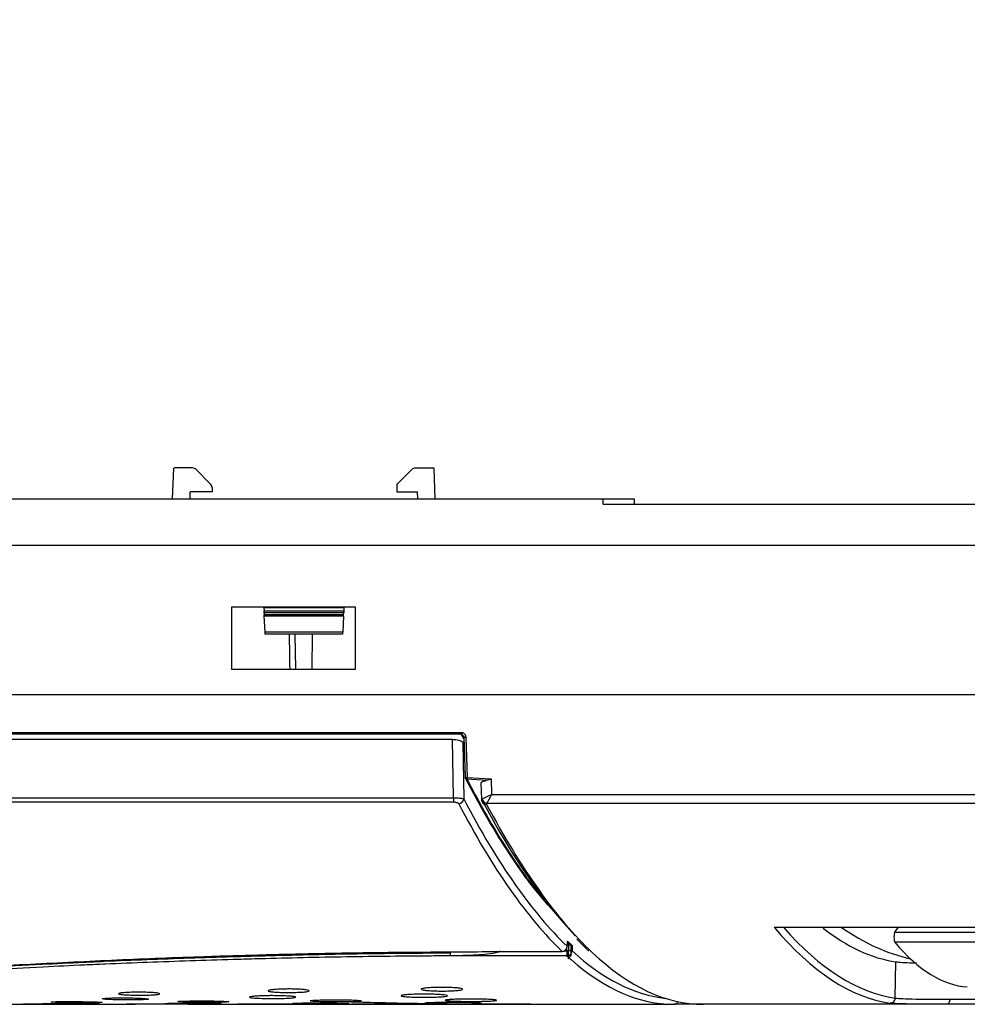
# Model space of a CAD drawing. Header units: millimetres. Extents: x 25 to 1935, y 715 to 2336.
# Tile 43 of 252: x 195 to 214, y 1162 to 1181. Entities that reach past the tile are written whole.
import ezdxf

# ---------------------------------------------------------------- set-up
doc = ezdxf.new("R2010")
doc.units = ezdxf.units.MM
doc.header["$LTSCALE"] = 2
doc.layers.get('0').update_dxf_attribs({"color": 2})
doc.styles.add('FS2312', font='simsun.ttf', dxfattribs={"width": 0.8})
doc.dimstyles.new('STANDARD$0', dxfattribs={"dimtxt": 3.5, "dimasz": 3, "dimexe": 1.5, "dimexo": 0.5, "dimgap": 1.5, "dimtad": 1, "dimdec": 1, "dimlfac": 5, "dimdsep": 46, "dimtxsty": 'FS2312', "dimblk1": 'OPEN', "dimblk2": 'OPEN', "dimsah": 1, "dimcen": 0, "dimclrd": 4, "dimclre": 4, "dimclrt": 4, "dimadec": 0, "dimazin": 0, "dimtfac": 1, "dimtdec": 1, "dimtmove": 1, "dimatfit": 0, "dimldrblk": 'OPEN', "dimfxl": 1, "dimtolj": 1, "dimtzin": 0, "dimlwd": 18, "dimlwe": 18, "dimarcsym": 1})

# ---------------------------------------------------------------- blocks, each defined once
blk = doc.blocks.new('_OPEN')
at = {"color": 0}
for p, q in [((-0.966, 0.259), (0, 0)), ((0, 0), (-1, 0)), ((0, 0), (-0.966, -0.259))]:
    blk.add_line(p, q, dxfattribs=at)
blk = doc.blocks.new('*D37')
at = {"color": 4, "lineweight": 18, "transparency": 16777216}
for p, q in [((187.591, 1173.952), (157.971, 1173.952)), ((159.471, 1170.952), (159.471, 1165.352)), ((209.035, 1162.352), (157.971, 1162.352))]:
    blk.add_line(p, q, dxfattribs=at)
at = {"layer": 'Defpoints', "color": 0, "transparency": 16777216}
for p in [(188.091, 1173.952), (159.471, 1162.352), (209.535, 1162.352)]:
    blk.add_point(p, dxfattribs=at)
at = {"color": 4, "lineweight": 18, "transparency": 16777216, "xscale": 3, "yscale": 3, "zscale": 3}
for p, rotation in [((159.471, 1173.952), 90), ((159.471, 1162.352), 270)]:
    blk.add_blockref('_OPEN', p, dxfattribs=dict(at, rotation=rotation))
at = {"color": 4, "transparency": 16777216, "insert": (156.221, 1168.152), "char_height": 3.5, "attachment_point": 5, "rotation": 90, "style": 'FS2312'}
blk.add_mtext('\\A1;58', dxfattribs=at)
blk = doc.blocks.new('*D41')
at = {"color": 4, "lineweight": 18, "transparency": 16777216}
for p, q in [((174.691, 1172.552), (174.691, 1196.538)), ((344.691, 1172.552), (344.691, 1196.538)), ((177.691, 1195.038), (341.691, 1195.038))]:
    blk.add_line(p, q, dxfattribs=at)
at = {"layer": 'Defpoints', "color": 0, "transparency": 16777216}
for p in [(344.691, 1195.038), (174.691, 1172.052), (344.691, 1172.052)]:
    blk.add_point(p, dxfattribs=at)
at = {"color": 4, "lineweight": 18, "transparency": 16777216, "xscale": 3, "yscale": 3, "zscale": 3, "rotation": 180}
blk.add_blockref('_OPEN', (174.691, 1195.038), dxfattribs=at)
at = {"color": 4, "lineweight": 18, "transparency": 16777216, "xscale": 3, "yscale": 3, "zscale": 3}
blk.add_blockref('_OPEN', (344.691, 1195.038), dxfattribs=at)
at = {"color": 4, "transparency": 16777216, "insert": (259.691, 1198.288), "char_height": 3.5, "attachment_point": 5, "style": 'FS2312'}
blk.add_mtext('\\A1;850', dxfattribs=at)

msp = doc.modelspace()

# ---------------------------------------------------------------- linework, layer by layer
at = {"color": 2, "linetype": 'Continuous', "lineweight": 30}
for p, q in [((198.147, 1172.152), (198.168, 1172.749)), ((198.53, 1172.752), (198.191, 1172.752)), ((198.601, 1172.723), (198.882, 1172.441)), ((202.782, 1172.723), (202.501, 1172.441)), ((202.853, 1172.752), (203.191, 1172.752)), ((203.235, 1172.152), (203.215, 1172.749)), ((198.484, 1172.152), (198.489, 1172.292)), ((198.911, 1172.292), (198.489, 1172.292)), ((198.911, 1172.371), (198.911, 1172.292)), ((202.492, 1172.431), (202.492, 1172.292)), ((202.492, 1172.292), (202.893, 1172.292)), ((202.898, 1172.152), (202.893, 1172.292)), ((190.691, 1172.152), (206.491, 1172.152)), ((206.491, 1172.052), (206.491, 1172.152)), ((206.491, 1172.152), (207.091, 1172.152)), ((207.091, 1172.152), (207.091, 1172.052)), ((206.491, 1172.052), (221.291, 1172.052)), ((190.025, 1171.252), (226.591, 1171.252)), ((199.291, 1170.052), (199.291, 1168.852)), ((201.691, 1170.052), (199.291, 1170.052)), ((201.468, 1170.037), (199.915, 1170.037)), ((199.915, 1170.037), (199.918, 1169.98)), ((201.468, 1170.037), (201.465, 1169.98)), ((201.691, 1168.852), (201.691, 1170.052)), ((199.918, 1169.98), (201.465, 1169.98)), ((201.463, 1169.941), (199.92, 1169.941)), ((199.92, 1169.941), (199.921, 1169.911)), ((199.921, 1169.911), (201.461, 1169.911)), ((201.46, 1169.88), (199.923, 1169.88)), ((199.939, 1169.577), (199.923, 1169.88)), ((201.46, 1169.88), (201.444, 1169.577)), ((201.46, 1169.88), (201.461, 1169.911)), ((201.461, 1169.911), (201.463, 1169.941)), ((199.939, 1169.577), (201.444, 1169.577)), ((201.441, 1169.532), (199.941, 1169.532)), ((200.533, 1168.852), (200.521, 1169.532)), ((200.849, 1168.852), (200.861, 1169.532)), ((199.291, 1168.852), (201.691, 1168.852)), ((346.722, 1168.352), (172.661, 1168.352)), ((172.724, 1167.625), (203.743, 1167.625)), ((203.743, 1167.59), (172.724, 1167.59)), ((203.743, 1167.59), (203.743, 1167.625)), ((203.791, 1167.501), (203.743, 1167.59)), ((203.79, 1167.536), (203.816, 1166.751)), ((203.83, 1167.534), (203.856, 1166.749)), ((203.575, 1167.49), (176.711, 1167.49)), ((203.592, 1166.355), (203.575, 1167.49)), ((203.773, 1167.43), (203.79, 1166.335)), ((203.856, 1166.749), (204.322, 1166.721)), ((204.124, 1166.638), (204.132, 1166.327)), ((204.322, 1166.721), (204.329, 1166.421)), ((204.329, 1166.421), (315.053, 1166.421)), ((203.592, 1166.269), (177.314, 1166.269)), ((177.319, 1166.355), (203.592, 1166.355)), ((203.592, 1166.355), (203.592, 1166.269)), ((315.143, 1166.248), (204.24, 1166.248)), ((209.806, 1163.847), (309.577, 1163.847)), ((212.144, 1163.751), (212.217, 1163.847)), ((212.144, 1163.751), (307.239, 1163.751)), ((205.889, 1163.494), (205.799, 1163.574)), ((205.799, 1163.574), (205.799, 1163.572)), ((205.985, 1163.615), (206.213, 1163.384)), ((307.237, 1163.555), (212.145, 1163.555)), ((205.697, 1163.378), (205.697, 1163.377)), ((205.744, 1163.39), (205.79, 1163.39)), ((205.79, 1163.39), (205.79, 1163.442)), ((205.796, 1163.477), (205.797, 1163.473)), ((212.156, 1162.474), (212.168, 1163.176)), ((200.812, 1162.419), (200.811, 1162.422)), ((213.212, 1162.45), (215.109, 1162.45)), ((194.576, 1162.352), (195.313, 1162.352)), ((195.313, 1162.352), (195.482, 1162.352)), ((196.427, 1162.352), (195.482, 1162.352)), ((196.427, 1162.352), (196.947, 1162.352)), ((196.947, 1162.352), (197.421, 1162.352)), ((198.445, 1162.352), (197.421, 1162.352)), ((198.443, 1162.352), (199.503, 1162.352)), ((199.503, 1162.352), (199.411, 1162.352)), ((200.582, 1162.352), (199.503, 1162.352)), ((200.582, 1162.352), (201.688, 1162.352)), ((201.688, 1162.352), (201.622, 1162.352)), ((202.8, 1162.352), (201.688, 1162.352)), ((202.8, 1162.352), (203.929, 1162.352)), ((205.057, 1162.352), (203.929, 1162.352)), ((205.057, 1162.352), (207.86, 1162.352)), ((208.409, 1162.352), (207.86, 1162.352)), ((208.416, 1162.352), (208.409, 1162.352)), ((208.412, 1162.352), (208.409, 1162.352)), ((208.416, 1162.352), (208.419, 1162.352)), ((208.43, 1162.352), (208.416, 1162.352)), ((213.149, 1162.352), (208.43, 1162.352)), ((215.109, 1162.352), (213.149, 1162.352))]:
    msp.add_line(p, q, dxfattribs=at)
at = {"color": 2, "linetype": 'Continuous'}
for p, q in [((205.823, 1163.555), (205.812, 1163.237)), ((205.875, 1163.297), (205.875, 1163.507)), ((205.812, 1163.237), (205.875, 1163.297))]:
    msp.add_line(p, q, dxfattribs=at)
at = {"color": 2, "linetype": 'Continuous', "lineweight": 30, "flags": 128}
for points in [[(199.915, 1170.037), (199.915, 1170.043), (199.914, 1170.052), (199.914, 1170.052)], [(199.92, 1169.941), (199.919, 1169.949), (199.919, 1169.956), (199.919, 1169.963), (199.918, 1169.97), (199.918, 1169.974), (199.918, 1169.978), (199.918, 1169.98)], [(199.923, 1169.88), (199.923, 1169.885), (199.922, 1169.891), (199.922, 1169.897), (199.922, 1169.904), (199.921, 1169.911)], [(201.465, 1169.98), (201.465, 1169.978), (201.464, 1169.974), (201.464, 1169.97), (201.464, 1169.963), (201.464, 1169.956), (201.463, 1169.949), (201.463, 1169.941)], [(199.941, 1169.532), (199.941, 1169.537), (199.94, 1169.553), (199.939, 1169.577)], [(201.444, 1169.577), (201.442, 1169.553), (201.442, 1169.537), (201.441, 1169.532)], [(204.227, 1166.692), (204.148, 1166.697), (203.853, 1166.715)], [(205.796, 1163.477), (205.799, 1163.556), (205.799, 1163.574)], [(204.551, 1163.375), (204.72, 1163.375), (205.046, 1163.376), (205.371, 1163.377), (205.697, 1163.378)], [(204.551, 1163.374), (204.753, 1163.374), (205.697, 1163.377)], [(205.889, 1163.494), (205.889, 1163.442), (205.889, 1163.39)], [(205.791, 1163.291), (205.371, 1163.291), (204.952, 1163.291), (204.532, 1163.291), (204.113, 1163.29), (203.528, 1163.29)], [(195.247, 1162.353), (195.243, 1162.353), (195.293, 1162.354), (195.405, 1162.354), (195.566, 1162.354), (195.758, 1162.354), (195.96, 1162.353), (196.148, 1162.353), (196.301, 1162.352), (196.403, 1162.352), (196.427, 1162.352), (196.427, 1162.352)], [(199.236, 1162.398), (199.189, 1162.394), (199.091, 1162.39), (198.953, 1162.388), (198.792, 1162.388), (198.624, 1162.389), (198.47, 1162.392), (198.346, 1162.395), (198.266, 1162.4), (198.239, 1162.405), (198.269, 1162.41), (198.352, 1162.415), (198.479, 1162.418), (198.635, 1162.419), (198.739, 1162.419), (198.739, 1162.419)], [(199.386, 1162.353), (199.384, 1162.353), (199.424, 1162.353), (199.527, 1162.354), (199.682, 1162.355), (199.87, 1162.355), (200.072, 1162.354), (200.263, 1162.354), (200.423, 1162.353), (200.534, 1162.352), (200.582, 1162.352), (200.582, 1162.352), (200.582, 1162.352)], [(201.623, 1162.352), (201.623, 1162.353), (201.691, 1162.354), (201.818, 1162.355), (201.989, 1162.355), (202.186, 1162.355), (202.386, 1162.355), (202.567, 1162.354), (202.708, 1162.353), (202.793, 1162.352), (202.813, 1162.352), (202.8, 1162.352), (202.8, 1162.352)], [(213.212, 1162.45), (213.211, 1162.431), (213.207, 1162.413), (213.201, 1162.396), (213.194, 1162.381), (213.184, 1162.369), (213.173, 1162.359), (213.161, 1162.354), (213.149, 1162.352)]]:
    msp.add_lwpolyline(points, dxfattribs=at)
at = {"color": 2, "linetype": 'Continuous', "flags": 128}
msp.add_lwpolyline([(205.875, 1163.507), (205.846, 1163.534), (205.823, 1163.555)], dxfattribs=at)
at = {"color": 2, "linetype": 'Continuous', "lineweight": 30}
for centre, radius, start, end in [((198.191, 1172.652), 0.1, 90, 103.4562), ((198.53, 1172.652), 0.1, 45, 90), ((202.853, 1172.652), 0.1, 90, 135), ((203.191, 1172.652), 0.1, 76.5438, 90), ((198.811, 1172.371), 0.1, 0, 45), ((202.571, 1172.371), 0.1, 135, 142.6576), ((207.257, 1169.742), 5.797, 176.9306, 177.0748), ((203.816, 1167.638), 0.105, 255.8409, 277.8993), ((203.856, 1166.753), 0.04, 181.867, 207.2585), ((203.841, 1166.853), 0.105, 255.8564, 277.8902), ((200.881, 1166.924), 2.98, 355.9826, 356.6458), ((203.853, 1166.752), 0.037, 208.0476, 271.0812), ((203.687, 1166.344), 0.103, 272.5529, 355.2332), ((204.224, 1166.318), 0.0885, 176.9957, 207.7093), ((204.227, 1166.321), 0.0929, 208.6277, 274.2859), ((204.256, 1166.357), 0.11, 190.1456, 261.4602), ((204.147, 1163.341), 0.622, 179.2096, 184.6742), ((205.694, 1163.48), 0.102, 271.9479, 358.1301), ((205.697, 1163.477), 0.1, 270.1639, 357.7969), ((229.706, 1163.376), 23.916, 179.9674, 180.2049), ((205.804, 1154.545), 8.845, 89.4457, 90.0847), ((205.787, 1163.393), 0.102, 271.9019, 358.2412), ((197.724, 954.363), 207.99, 89.80201, 90.1301), ((207.859, 1162.45), 0.0984, 270.2069, 331.2656), ((212.057, 1162.475), 0.0997, 270.7138, 359.1441)]:
    msp.add_arc(centre, radius, start, end, dxfattribs=at)
for centre, major_axis, ratio, start_param, end_param in [((211.583, 1012.595), (-9.255, 249.556), 0.027595, 0.889684, 0.893184), ((207.961, 1236.352), (0, 72.9), 0.176327, 2.809698, 2.811505), ((204.329, 1166.438), (0.197, 0.103), 0.06956, 3.518688, 4.676263), ((204.329, 1166.438), (0.097, 0.2), 0.034394, 3.484293, 4.641868), ((207.86, 1236.352), (0, 74), 0.176089, 2.815975, 2.974856), ((207.958, 1236.352), (0, 73.9), 0.176327, 2.815975, 2.974856), ((207.677, 1236.351), (-0.676, 73.9), 0.176313, 2.814873, 2.957158), ((207.775, 1236.352), (-0.676, 74), 0.176074, 2.814877, 2.974995), ((213.696, 1236.352), (1.352, 74), 0.176032, 2.94345, 3.119608), ((213.794, 1236.35), (1.352, 73.9), 0.17627, 2.950078, 3.119617), ((210.765, 1164.03), (0.004, 0.2), 0.17627, 2.699332, 3.008457), ((213.797, 1236.352), (1.339, 73.2), 0.17627, 3.008457, 3.11911), ((213.05, 1253.172), (0, 90), 0.176327, 3.018846, 3.103603), ((212.148, 1163.653), (-0.0006, 0.1), 0.176213, 0.225774, 2.934318), ((213.377, 1203.687), (-0.26, 41), 0.176213, 2.934318, 3.12969), ((207.958, 1236.352), (0, 73.9), 0.176327, 2.982129, 3.122304), ((207.775, 1236.352), (-0.676, 74), 0.176074, 2.974995, 3.139985), ((207.86, 1236.352), (0, 74), 0.176089, 2.982129, 2.988453), ((207.86, 1236.352), (0, 74), 0.176089, 2.988453, 3.141593)]:
    msp.add_ellipse(centre, major_axis=major_axis, ratio=ratio, start_param=start_param, end_param=end_param, dxfattribs=at)
for points, knots in [([(203.743, 1167.625), (203.752, 1167.624), (203.77, 1167.622), (203.794, 1167.608), (203.815, 1167.586), (203.827, 1167.56), (203.829, 1167.542), (203.83, 1167.534)], [0, 0, 0, 0, 0.1950401, 0.3894494, 0.5986056, 0.8268154, 1, 1, 1, 1]), ([(203.783, 1167.56), (203.782, 1167.562), (203.779, 1167.569), (203.77, 1167.579), (203.757, 1167.588), (203.748, 1167.59), (203.743, 1167.59)], [0, 0, 0, 0, 0.14705, 0.462523, 0.740641, 1, 1, 1, 1]), ([(203.783, 1167.56), (203.784, 1167.558), (203.789, 1167.551), (203.789, 1167.543), (203.79, 1167.536)], [0, 0, 0, 0, 0.189093, 1, 1, 1, 1]), ([(203.575, 1167.49), (203.596, 1167.489), (203.638, 1167.488), (203.695, 1167.477), (203.74, 1167.46), (203.764, 1167.444), (203.771, 1167.433), (203.773, 1167.43)], [0, 0, 0, 0, 0.217196, 0.434044, 0.659625, 0.904415, 1, 1, 1, 1]), ([(205.75, 1163.924), (205.574, 1164.112), (205.214, 1164.496), (204.713, 1165.199), (204.249, 1165.94), (203.97, 1166.464), (203.833, 1166.721)], [0, 0, 0, 0, 0.27076, 0.554776, 0.781808, 1, 1, 1, 1]), ([(203.853, 1166.715), (203.996, 1166.447), (204.281, 1165.912), (204.75, 1165.161), (205.233, 1164.484), (205.573, 1164.119), (205.729, 1163.952)], [0, 0, 0, 0, 0.232043, 0.464086, 0.75437, 1, 1, 1, 1]), ([(204.128, 1166.639), (204.127, 1166.643), (204.125, 1166.655), (204.15, 1166.673), (204.189, 1166.687), (204.219, 1166.691), (204.227, 1166.692)], [0, 0, 0, 0, 0.180805, 0.531179, 0.864113, 1, 1, 1, 1]), ([(204.322, 1166.721), (204.322, 1166.721), (204.307, 1166.715), (204.275, 1166.702), (204.244, 1166.696), (204.227, 1166.692)], [0, 0, 0, 0, 0.012261, 0.459876, 1, 1, 1, 1]), ([(203.592, 1166.355), (203.613, 1166.355), (203.658, 1166.355), (203.72, 1166.351), (203.77, 1166.344), (203.783, 1166.338), (203.79, 1166.335)], [0, 0, 0, 0, 0.222644, 0.476768, 0.741018, 1, 1, 1, 1]), ([(203.691, 1166.24), (203.688, 1166.245), (203.681, 1166.253), (203.657, 1166.262), (203.625, 1166.268), (203.603, 1166.269), (203.592, 1166.269)], [0, 0, 0, 0, 0.266336, 0.533149, 0.783777, 1, 1, 1, 1]), ([(204.135, 1166.327), (204.135, 1166.329), (204.133, 1166.332), (204.143, 1166.336), (204.148, 1166.338)], [0, 0, 0, 0, 0.46403, 1, 1, 1, 1]), ([(204.134, 1166.327), (204.134, 1166.315), (204.134, 1166.297), (204.143, 1166.282), (204.146, 1166.277)], [0, 0, 0, 0, 0.658393, 1, 1, 1, 1]), ([(205.797, 1163.473), (205.797, 1163.482), (205.799, 1163.515), (205.8, 1163.548), (205.801, 1163.571)], [0, 0, 0, 0, 0.282714, 1, 1, 1, 1]), ([(205.798, 1163.507), (205.807, 1163.507), (205.826, 1163.506), (205.854, 1163.504), (205.876, 1163.5), (205.886, 1163.496), (205.889, 1163.494), (205.889, 1163.494)], [0, 0, 0, 0, 0.192585, 0.444667, 0.69812, 0.954315, 1, 1, 1, 1]), ([(193.443, 1163.032), (193.505, 1163.035), (194.118, 1163.065), (195.282, 1163.127), (196.954, 1163.211), (198.519, 1163.273), (199.96, 1163.316), (201.263, 1163.347), (202.576, 1163.364), (203.673, 1163.37), (204.331, 1163.374), (204.551, 1163.375)], [0, 0, 0, 0, 0.0171891, 0.1718565, 0.3265037, 0.4808484, 0.5962369, 0.7116078, 0.8268581, 0.9421738, 1, 1, 1, 1]), ([(193.562, 1163.023), (194.246, 1163.058), (195.194, 1163.107), (196.287, 1163.163), (197.234, 1163.206), (198.196, 1163.243), (199.168, 1163.273), (200.142, 1163.301), (201.403, 1163.332), (202.677, 1163.345), (203.384, 1163.349), (203.526, 1163.35)], [0, 0, 0, 0, 0.214148, 0.29686, 0.338241, 0.503771, 0.586439, 0.627757, 0.793233, 0.958723, 1, 1, 1, 1]), ([(204.498, 1163.39), (204.498, 1163.389), (204.498, 1163.388), (204.498, 1163.386), (204.496, 1163.382), (204.485, 1163.372), (204.439, 1163.352), (204.251, 1163.317), (203.937, 1163.299), (203.66, 1163.293), (203.528, 1163.29)], [0, 0, 0, 0, 0.001626, 0.003513, 0.006423, 0.015902, 0.046168, 0.158027, 0.596066, 1, 1, 1, 1]), ([(203.528, 1163.29), (203.387, 1163.29), (202.68, 1163.286), (201.41, 1163.273), (200.152, 1163.243), (199.179, 1163.215), (198.21, 1163.185), (197.25, 1163.149), (196.305, 1163.107), (195.214, 1163.052), (194.266, 1163.004), (193.582, 1162.969)], [0, 0, 0, 0, 0.041323, 0.206693, 0.37209, 0.413414, 0.496069, 0.66147, 0.702798, 0.785465, 1, 1, 1, 1]), ([(212.168, 1163.176), (212.206, 1163.172), (212.282, 1163.165), (212.428, 1163.159), (212.547, 1163.157), (212.569, 1163.157)], [0, 0, 0, 0, 0.441911, 0.89661, 1, 1, 1, 1]), ([(197.498, 1162.587), (197.542, 1162.586), (197.632, 1162.585), (197.752, 1162.58), (197.843, 1162.572), (197.895, 1162.562), (197.903, 1162.552), (197.864, 1162.543), (197.784, 1162.536), (197.672, 1162.531), (197.54, 1162.529), (197.404, 1162.53), (197.278, 1162.534), (197.177, 1162.54), (197.112, 1162.549), (197.09, 1162.558), (197.114, 1162.568), (197.182, 1162.576), (197.285, 1162.583), (197.397, 1162.586), (197.47, 1162.586), (197.498, 1162.587)], [0, 0, 0, 0, 0.0535025, 0.1070038, 0.1605786, 0.2143099, 0.2681744, 0.3220808, 0.3759243, 0.4296451, 0.483241, 0.5367594, 0.5902689, 0.6438387, 0.697515, 0.7513015, 0.8051682, 0.8590421, 0.9128458, 0.966517, 1, 1, 1, 1]), ([(200.396, 1162.649), (200.441, 1162.649), (200.531, 1162.648), (200.65, 1162.642), (200.741, 1162.633), (200.794, 1162.622), (200.801, 1162.61), (200.763, 1162.599), (200.683, 1162.59), (200.571, 1162.584), (200.439, 1162.581), (200.303, 1162.582), (200.177, 1162.586), (200.076, 1162.593), (200.01, 1162.603), (199.988, 1162.614), (200.013, 1162.626), (200.08, 1162.636), (200.184, 1162.644), (200.295, 1162.648), (200.368, 1162.649), (200.396, 1162.649)], [0, 0, 0, 0, 0.053437, 0.10687, 0.160402, 0.214137, 0.268043, 0.322014, 0.375926, 0.429689, 0.48328, 0.536747, 0.59018, 0.643678, 0.69732, 0.751133, 0.805076, 0.859043, 0.912903, 0.966574, 1, 1, 1, 1]), ([(203.027, 1162.549), (203.078, 1162.549), (203.179, 1162.548), (203.313, 1162.542), (203.415, 1162.534), (203.474, 1162.524), (203.483, 1162.514), (203.44, 1162.504), (203.35, 1162.497), (203.223, 1162.491), (203.075, 1162.489), (202.922, 1162.489), (202.78, 1162.493), (202.666, 1162.499), (202.593, 1162.508), (202.568, 1162.518), (202.596, 1162.528), (202.672, 1162.538), (202.788, 1162.545), (202.914, 1162.549), (202.996, 1162.549), (203.027, 1162.549)], [0, 0, 0, 0, 0.053524, 0.107046, 0.160636, 0.214359, 0.26819, 0.322059, 0.375884, 0.429613, 0.483238, 0.53679, 0.590324, 0.643893, 0.69755, 0.751311, 0.805156, 0.859022, 0.912826, 0.966507, 1, 1, 1, 1]), ([(203.368, 1162.681), (203.413, 1162.681), (203.502, 1162.68), (203.622, 1162.673), (203.713, 1162.664), (203.765, 1162.653), (203.773, 1162.64), (203.735, 1162.629), (203.655, 1162.619), (203.542, 1162.612), (203.411, 1162.609), (203.274, 1162.61), (203.149, 1162.615), (203.047, 1162.622), (202.982, 1162.633), (202.96, 1162.645), (202.984, 1162.657), (203.052, 1162.668), (203.155, 1162.676), (203.267, 1162.681), (203.34, 1162.681), (203.368, 1162.681)], [0, 0, 0, 0, 0.053409, 0.106812, 0.160327, 0.214064, 0.267994, 0.322, 0.375938, 0.429711, 0.483291, 0.536731, 0.590133, 0.643608, 0.697246, 0.751075, 0.805048, 0.859046, 0.912927, 0.966595, 1, 1, 1, 1]), ([(195.632, 1162.366), (195.632, 1162.366), (195.622, 1162.366), (195.659, 1162.368), (195.746, 1162.369), (195.89, 1162.37), (196.043, 1162.37), (196.143, 1162.37), (196.181, 1162.369)], [0, 0, 0, 0, 0.006821, 0.221555, 0.436275, 0.650978, 0.865666, 1, 1, 1, 1]), ([(196.728, 1162.359), (196.715, 1162.359), (196.688, 1162.358), (196.575, 1162.357), (196.422, 1162.357), (196.24, 1162.357), (196.052, 1162.358), (195.88, 1162.359), (195.737, 1162.361), (195.686, 1162.363), (195.661, 1162.363)], [0, 0, 0, 0, 0.12501, 0.250009, 0.375005, 0.499998, 0.624995, 0.749992, 0.874994, 1, 1, 1, 1]), ([(195.784, 1162.397), (195.784, 1162.397), (195.774, 1162.398), (195.808, 1162.401), (195.888, 1162.404), (196.018, 1162.406), (196.157, 1162.406), (196.248, 1162.406), (196.283, 1162.405)], [0, 0, 0, 0, 0.00681, 0.221618, 0.4364, 0.651118, 0.865767, 1, 1, 1, 1]), ([(196.78, 1162.388), (196.768, 1162.386), (196.744, 1162.384), (196.641, 1162.382), (196.502, 1162.381), (196.337, 1162.381), (196.166, 1162.383), (196.009, 1162.385), (195.88, 1162.389), (195.833, 1162.392), (195.81, 1162.393)], [0, 0, 0, 0, 0.125053, 0.250071, 0.375061, 0.500027, 0.624992, 0.749966, 0.87497, 1, 1, 1, 1]), ([(196.181, 1162.369), (196.243, 1162.369), (196.367, 1162.368), (196.532, 1162.366), (196.655, 1162.363), (196.725, 1162.361), (196.725, 1162.36), (196.724, 1162.36)], [0, 0, 0, 0, 0.214743, 0.429481, 0.644233, 0.858997, 1, 1, 1, 1]), ([(196.283, 1162.405), (196.339, 1162.405), (196.452, 1162.403), (196.602, 1162.4), (196.714, 1162.396), (196.777, 1162.392), (196.777, 1162.39), (196.777, 1162.389)], [0, 0, 0, 0, 0.214684, 0.429374, 0.644118, 0.858928, 1, 1, 1, 1]), ([(196.784, 1162.459), (196.784, 1162.459), (196.775, 1162.462), (196.806, 1162.466), (196.877, 1162.472), (196.995, 1162.476), (197.12, 1162.477), (197.202, 1162.477), (197.233, 1162.477)], [0, 0, 0, 0, 0.0064713, 0.2214937, 0.4364869, 0.6513299, 0.8659396, 1, 1, 1, 1]), ([(197.68, 1162.45), (197.67, 1162.448), (197.648, 1162.444), (197.555, 1162.44), (197.43, 1162.437), (197.282, 1162.436), (197.128, 1162.438), (196.987, 1162.441), (196.87, 1162.446), (196.828, 1162.451), (196.807, 1162.453)], [0, 0, 0, 0, 0.125213, 0.250342, 0.375355, 0.500261, 0.625123, 0.75, 0.874955, 1, 1, 1, 1]), ([(197.233, 1162.477), (197.284, 1162.477), (197.385, 1162.475), (197.52, 1162.471), (197.621, 1162.464), (197.678, 1162.458), (197.678, 1162.454), (197.678, 1162.453)], [0, 0, 0, 0, 0.2144634, 0.4289258, 0.6435431, 0.8584227, 1, 1, 1, 1]), ([(197.991, 1162.367), (197.99, 1162.367), (197.98, 1162.368), (198.017, 1162.37), (198.105, 1162.372), (198.248, 1162.374), (198.401, 1162.374), (198.501, 1162.374), (198.54, 1162.374)], [0, 0, 0, 0, 0.006786, 0.221526, 0.436264, 0.65098, 0.865665, 1, 1, 1, 1]), ([(199.086, 1162.362), (199.073, 1162.361), (199.046, 1162.36), (198.933, 1162.359), (198.78, 1162.358), (198.599, 1162.358), (198.411, 1162.359), (198.238, 1162.36), (198.096, 1162.362), (198.044, 1162.363), (198.019, 1162.364)], [0, 0, 0, 0, 0.125015, 0.250021, 0.375019, 0.500013, 0.625004, 0.749996, 0.874995, 1, 1, 1, 1]), ([(198.54, 1162.374), (198.601, 1162.373), (198.725, 1162.372), (198.89, 1162.37), (199.013, 1162.367), (199.083, 1162.365), (199.083, 1162.363), (199.083, 1162.363)], [0, 0, 0, 0, 0.214716, 0.429439, 0.644184, 0.858951, 1, 1, 1, 1]), ([(198.739, 1162.419), (198.795, 1162.419), (198.908, 1162.418), (199.058, 1162.414), (199.17, 1162.409), (199.233, 1162.404), (199.233, 1162.401), (199.233, 1162.4)], [0, 0, 0, 0, 0.214599, 0.429193, 0.643873, 0.858694, 1, 1, 1, 1]), ([(200.085, 1162.52), (200.136, 1162.519), (200.237, 1162.519), (200.371, 1162.513), (200.474, 1162.506), (200.533, 1162.497), (200.541, 1162.487), (200.498, 1162.479), (200.408, 1162.471), (200.282, 1162.466), (200.133, 1162.464), (199.98, 1162.465), (199.838, 1162.468), (199.724, 1162.474), (199.651, 1162.482), (199.627, 1162.491), (199.654, 1162.5), (199.73, 1162.509), (199.846, 1162.516), (199.972, 1162.519), (200.054, 1162.52), (200.085, 1162.52)], [0, 0, 0, 0, 0.053551, 0.107099, 0.160705, 0.214424, 0.268235, 0.322074, 0.375875, 0.429595, 0.483231, 0.536806, 0.590365, 0.643955, 0.697615, 0.751364, 0.805183, 0.859019, 0.912808, 0.966491, 1, 1, 1, 1]), ([(200.477, 1162.369), (200.477, 1162.369), (200.466, 1162.371), (200.504, 1162.373), (200.591, 1162.376), (200.734, 1162.379), (200.887, 1162.38), (200.987, 1162.38), (201.026, 1162.38)], [0, 0, 0, 0, 0.006708, 0.221456, 0.436214, 0.650956, 0.865658, 1, 1, 1, 1]), ([(201.572, 1162.366), (201.559, 1162.365), (201.533, 1162.363), (201.419, 1162.361), (201.266, 1162.36), (201.085, 1162.359), (200.897, 1162.36), (200.724, 1162.361), (200.582, 1162.363), (200.531, 1162.365), (200.505, 1162.366)], [0, 0, 0, 0, 0.1250367, 0.2500515, 0.3750518, 0.5000392, 0.6250216, 0.7500073, 0.8749961, 1, 1, 1, 1]), ([(200.811, 1162.422), (200.818, 1162.423), (200.836, 1162.427), (200.91, 1162.433), (201.038, 1162.438), (201.178, 1162.441), (201.325, 1162.442), (201.472, 1162.44), (201.622, 1162.436), (201.736, 1162.43), (201.801, 1162.423), (201.81, 1162.416), (201.762, 1162.409), (201.662, 1162.404), (201.55, 1162.401), (201.475, 1162.4), (201.453, 1162.4)], [0, 0, 0, 0, 0.042286, 0.121915, 0.201512, 0.281033, 0.330739, 0.410152, 0.489566, 0.569025, 0.648573, 0.728185, 0.807812, 0.887402, 0.966938, 1, 1, 1, 1]), ([(201.453, 1162.4), (201.398, 1162.4), (201.289, 1162.399), (201.121, 1162.4), (200.975, 1162.403), (200.862, 1162.408), (200.829, 1162.413), (200.813, 1162.415)], [0, 0, 0, 0, 0.197522, 0.398063, 0.598613, 0.799247, 1, 1, 1, 1]), ([(201.026, 1162.38), (201.088, 1162.38), (201.211, 1162.38), (201.376, 1162.377), (201.5, 1162.373), (201.569, 1162.37), (201.569, 1162.368), (201.569, 1162.367)], [0, 0, 0, 0, 0.214676, 0.429351, 0.644068, 0.858839, 1, 1, 1, 1]), ([(203.955, 1162.354), (203.52, 1162.357), (202.686, 1162.365), (201.852, 1162.388), (201.453, 1162.4)], [0, 0, 0, 0, 0.521885, 1, 1, 1, 1]), ([(203.587, 1162.389), (203.649, 1162.388), (203.772, 1162.388), (203.937, 1162.385), (204.062, 1162.381), (204.133, 1162.376), (204.143, 1162.372), (204.091, 1162.368), (203.981, 1162.365), (203.827, 1162.363), (203.646, 1162.362), (203.458, 1162.362), (203.285, 1162.363), (203.145, 1162.366), (203.056, 1162.369), (203.026, 1162.373), (203.06, 1162.378), (203.153, 1162.383), (203.295, 1162.386), (203.448, 1162.388), (203.548, 1162.388), (203.587, 1162.389)], [0, 0, 0, 0, 0.053663, 0.107324, 0.161, 0.214698, 0.26841, 0.322122, 0.375822, 0.429511, 0.48319, 0.536864, 0.590537, 0.644214, 0.697895, 0.751587, 0.805291, 0.859005, 0.912714, 0.966406, 1, 1, 1, 1]), ([(203.928, 1162.454), (203.985, 1162.454), (204.097, 1162.454), (204.247, 1162.449), (204.36, 1162.443), (204.426, 1162.435), (204.435, 1162.427), (204.387, 1162.42), (204.287, 1162.414), (204.147, 1162.41), (203.982, 1162.408), (203.811, 1162.409), (203.654, 1162.411), (203.527, 1162.416), (203.446, 1162.422), (203.419, 1162.43), (203.449, 1162.438), (203.534, 1162.445), (203.663, 1162.451), (203.802, 1162.454), (203.893, 1162.454), (203.928, 1162.454)], [0, 0, 0, 0, 0.053607, 0.107213, 0.160854, 0.214565, 0.268327, 0.322099, 0.375846, 0.429548, 0.483207, 0.536835, 0.590455, 0.64409, 0.69776, 0.751477, 0.805235, 0.859009, 0.912759, 0.966448, 1, 1, 1, 1]), ([(203.929, 1162.352), (203.912, 1162.352), (203.877, 1162.352), (203.904, 1162.353), (203.943, 1162.353), (203.955, 1162.354)], [0, 0, 0, 0, 0.409665, 0.819326, 1, 1, 1, 1]), ([(203.955, 1162.354), (203.976, 1162.354), (204.031, 1162.354), (204.166, 1162.355), (204.355, 1162.356), (204.561, 1162.356), (204.758, 1162.356), (204.925, 1162.355), (205.043, 1162.353), (205.099, 1162.352), (205.09, 1162.352), (205.064, 1162.352), (205.057, 1162.352)], [0, 0, 0, 0, 0.068971, 0.180765, 0.29256, 0.40435, 0.516137, 0.627925, 0.739717, 0.851514, 0.963308, 1, 1, 1, 1]), ([(213.149, 1162.352), (213.005, 1162.352), (212.874, 1162.352), (212.695, 1162.353), (212.639, 1162.354), (212.532, 1162.355), (212.482, 1162.356), (212.341, 1162.359), (212.264, 1162.361), (212.138, 1162.367), (212.09, 1162.371), (212.058, 1162.376)], [0, 0, 0, 0, 0.25, 0.25, 0.375, 0.375, 0.5, 0.5, 0.75, 0.75, 1, 1, 1, 1]), ([(212.156, 1162.474), (212.198, 1162.469), (212.282, 1162.461), (212.527, 1162.454), (212.835, 1162.451), (213.085, 1162.45), (213.212, 1162.45)], [0, 0, 0, 0, 0.258499, 0.526311, 0.759772, 1, 1, 1, 1]), ([(195.482, 1162.352), (195.431, 1162.352), (195.329, 1162.352), (195.283, 1162.352), (195.26, 1162.352)], [0, 0, 0, 0, 0.499993, 1, 1, 1, 1]), ([(197.421, 1162.352), (197.377, 1162.352), (197.289, 1162.352), (197.262, 1162.352), (197.248, 1162.353)], [0, 0, 0, 0, 0.500004, 1, 1, 1, 1])]:
    msp.add_open_spline(points, degree=3, knots=knots, dxfattribs=at)
msp.add_open_spline([(204.24, 1166.248), (204.232, 1166.242), (204.23, 1166.235), (204.234, 1166.228)], degree=3, dxfattribs=at)

# ---------------------------------------------------------------- dimensions: what is measured, and where the dimension line sits
dim = msp.add_linear_dim(base=(344.691, 1195.038), p1=(174.691, 1172.052), p2=(344.691, 1172.052), dimstyle='STANDARD$0')
dim.commit()
dim.dimension.update_dxf_attribs({"geometry": '*D41', "text_midpoint": (259.691, 1198.288)})
dim = msp.add_linear_dim(base=(159.471, 1162.352), p1=(188.091, 1173.952), p2=(209.535, 1162.352), angle=90, dimstyle='STANDARD$0')
dim.commit()
dim.dimension.update_dxf_attribs({"geometry": '*D37', "text_midpoint": (156.221, 1168.152)})

doc.saveas('drawing.dxf')
